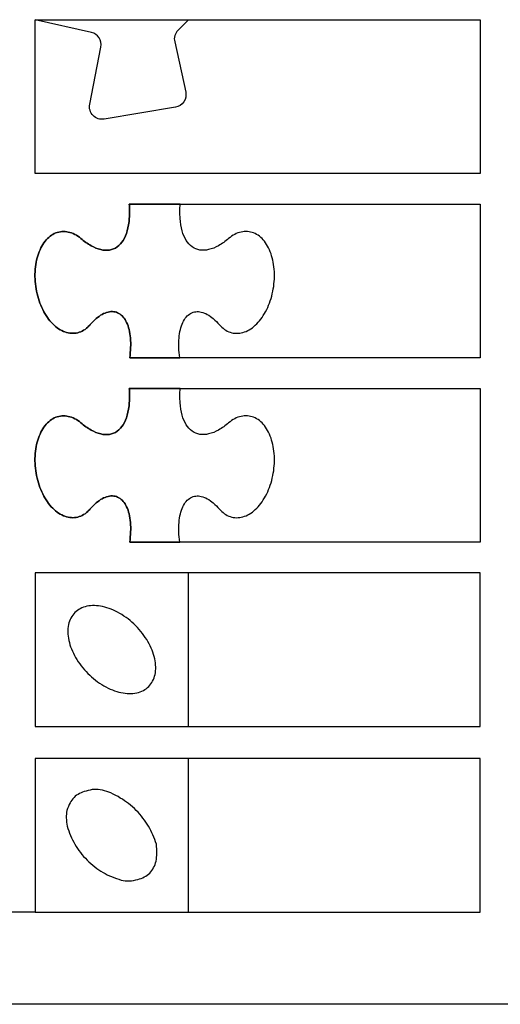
# Model space of a CAD drawing. Extents: x -848 to 402, y 3216 to 5716.
# Tile 3 of 11: x 67 to 223, y 3216 to 3537. Entities that reach past the tile are written whole.
import ezdxf

# ---------------------------------------------------------------- set-up
doc = ezdxf.new("R2010")
doc.units = 0
for name, color, linetype in [('CUT_18_MM', 7, 'CONTINUOUS'), ('ENGRAVE_9MM', 3, 'CONTINUOUS'), ('FRAME', 7, 'CONTINUOUS')]:
    doc.layers.add(name, color=color, linetype=linetype)

msp = doc.modelspace()

# ---------------------------------------------------------------- linework, layer by layer
at = {"layer": 'CUT_18_MM', "color": 7, "linetype": 'CONTINUOUS'}
msp.add_lwpolyline([(216.83, 3536.88), (216.83, 3486.88), (71.8, 3486.88), (71.8, 3536.88)], close=True, dxfattribs=at)
for points in [[(102.63, 3426.88, 0.02625), (102.94, 3430.2, 0.031179), (102.88, 3433.29, 0.038541), (102.44, 3436.04, 0.050229), (101.64, 3438.34, 0.067355), (100.52, 3440.11, 0.087034), (99.1, 3441.3, 0.097312), (97.45, 3441.85, 0.088204), (95.62, 3441.74, 0.068683), (93.68, 3440.98, 0.051212), (91.7, 3439.6, 0.039177), (89.76, 3437.64, -0.064007), (88.08, 3436.11, -0.071776), (86.19, 3435.16, -0.076103), (84.16, 3434.81, -0.0727), (82.08, 3435.08, -0.063718), (80.01, 3435.97, -0.053521), (78.04, 3437.44, -0.044869), (76.23, 3439.42, -0.038514), (74.67, 3441.86, -0.03429), (73.4, 3444.66, -0.031844), (72.48, 3447.7, -0.030914), (71.93, 3450.89, -0.031391), (71.78, 3454.09, -0.033332), (72.04, 3457.2, -0.036953), (72.69, 3460.08, -0.042592), (73.71, 3462.64, -0.050528), (75.06, 3464.77, -0.060418), (76.7, 3466.41, -0.070231), (78.55, 3467.48, -0.075852), (80.56, 3467.94, -0.073912), (82.64, 3467.79, -0.065658), (84.71, 3467.01, -0.102568), (86.71, 3465.66, 0.049415), (90.04, 3463.31, 0.070311), (93.21, 3462.05, 0.097982), (96.09, 3461.92, 0.11376), (98.55, 3462.94, 0.098727), (100.49, 3465.05, 0.071033), (101.83, 3468.17, 0.049879), (102.51, 3472.17, 0.036964), (102.49, 3476.88), (119.08, 3476.88), (119.08, 3476.88), (216.83, 3476.88), (216.83, 3426.88), (119.01, 3426.88), (119.01, 3426.88)], [(102.63, 3366.88, 0.02625), (102.94, 3370.2, 0.031179), (102.88, 3373.29, 0.038541), (102.44, 3376.04, 0.050229), (101.64, 3378.34, 0.067355), (100.52, 3380.11, 0.087034), (99.1, 3381.3, 0.097312), (97.45, 3381.85, 0.088204), (95.62, 3381.74, 0.068683), (93.68, 3380.98, 0.051212), (91.7, 3379.6, 0.039177), (89.76, 3377.64, -0.064007), (88.08, 3376.11, -0.071776), (86.19, 3375.16, -0.076103), (84.16, 3374.81, -0.0727), (82.08, 3375.08, -0.063718), (80.01, 3375.97, -0.053521), (78.04, 3377.44, -0.044869), (76.23, 3379.42, -0.038514), (74.67, 3381.86, -0.03429), (73.4, 3384.66, -0.031844), (72.48, 3387.7, -0.030914), (71.93, 3390.89, -0.031391), (71.78, 3394.09, -0.033332), (72.04, 3397.2, -0.036953), (72.69, 3400.08, -0.042592), (73.71, 3402.64, -0.050528), (75.06, 3404.77, -0.060418), (76.7, 3406.41, -0.070231), (78.55, 3407.48, -0.075852), (80.56, 3407.94, -0.073912), (82.64, 3407.79, -0.065658), (84.71, 3407.01, -0.102568), (86.71, 3405.66, 0.049415), (90.04, 3403.31, 0.070311), (93.21, 3402.05, 0.097982), (96.09, 3401.92, 0.11376), (98.55, 3402.94, 0.098727), (100.49, 3405.05, 0.071033), (101.83, 3408.17, 0.049879), (102.51, 3412.17, 0.036964), (102.49, 3416.88), (119.08, 3416.88), (119.08, 3416.88), (216.83, 3416.88), (216.83, 3366.88), (119.01, 3366.88), (119.01, 3366.88)]]:
    msp.add_lwpolyline(points, format="xyb", close=True, dxfattribs=at)
at = {"layer": 'CUT_18_MM'}
for points in [[(121.8, 3356.88), (71.8, 3356.88), (71.8, 3306.88), (121.8, 3306.88), (121.8, 3306.88), (216.83, 3306.88), (216.83, 3356.88)], [(121.8, 3296.41), (71.8, 3296.41), (71.8, 3246.41), (121.8, 3246.41), (121.8, 3246.41), (216.83, 3246.41), (216.83, 3296.41), (216.83, 3296.41)]]:
    msp.add_lwpolyline(points, close=True, dxfattribs=at)
at = {"layer": 'CUT_18_MM', "linetype": 'CONTINUOUS'}
msp.add_lwpolyline([(104.77, 3279.54, 0.032012), (102.28, 3281.74, 0.033478), (99.58, 3283.55, 0.032676), (96.52, 3285.21, 0.04158), (93.73, 3286.07, 0.048798), (91.06, 3286.38, 0.052846), (88.41, 3285.8, 0.067898), (86.27, 3285.02, 0.074699), (84.52, 3283.74, 0.074699), (83.24, 3281.99, 0.058252), (82.2, 3279.54, 0.058074), (81.97, 3277.09, 0.048798), (82.28, 3274.41, 0.036894), (83.4, 3271.32, 0.03657), (84.76, 3268.52, 0.033478), (86.57, 3265.83, 0.032012), (88.76, 3263.33, 0.032012), (91.26, 3261.14, 0.033478), (93.96, 3259.32, 0.03657), (96.75, 3257.97, 0.036795), (99.86, 3256.87, 0.048798), (102.54, 3256.56, 0.051722), (105.25, 3257.09, 0.067898), (107.4, 3257.87, 0.074699), (109.15, 3259.15, 0.074699), (110.43, 3260.9, 0.067898), (111.21, 3263.04, 0.058074), (111.44, 3265.5, 0.043394), (111.32, 3268.53, 0.037338), (110.14, 3271.55, 0.03657), (108.78, 3274.35, 0.033478), (106.97, 3277.05, 0.032012)], format="xyb", close=True, dxfattribs=at)
at = {"layer": 'ENGRAVE_9MM', "linetype": 'CONTINUOUS'}
msp.add_line((71.8, 3246.41), (61.8, 3246.41), dxfattribs=at)
for points in [[(117.55, 3508.39), (94.31, 3504.52, -0.523655), (89.61, 3509.35), (93.26, 3527.96, 0.406126), (90.14, 3532.75), (71.8, 3536.88), (121.8, 3536.88), (118.39, 3533.46, 0.269133), (117.29, 3529.69), (120.88, 3513.31, -0.429212)], [(104.58, 3339.66, 0.032012), (102.09, 3341.85, 0.033478), (99.39, 3343.66, 0.03657), (96.59, 3345.02, 0.04158), (93.8, 3345.88, 0.048798), (91.13, 3346.19, 0.058074), (88.67, 3345.96, 0.067898), (86.53, 3345.19, 0.074699), (84.78, 3343.9, 0.074699), (83.5, 3342.15, 0.067898), (82.72, 3340.01, 0.058074), (82.49, 3337.55, 0.048798), (82.8, 3334.88, 0.04158), (83.66, 3332.09, 0.03657), (85.02, 3329.29, 0.033478), (86.83, 3326.59, 0.032012), (89.03, 3324.1, 0.032012), (91.52, 3321.9, 0.033478), (94.22, 3320.09, 0.03657), (97.02, 3318.73, 0.04158), (99.8, 3317.88, 0.048798), (102.48, 3317.56, 0.058074), (104.93, 3317.8, 0.067898), (107.08, 3318.57, 0.074699), (108.82, 3319.86, 0.074699), (110.11, 3321.61, 0.067898), (110.89, 3323.75, 0.058074), (111.12, 3326.2, 0.048798), (110.8, 3328.88, 0.04158), (109.95, 3331.67, 0.03657), (108.59, 3334.46, 0.033478), (106.78, 3337.16, 0.032012)]]:
    msp.add_lwpolyline(points, format="xyb", close=True, dxfattribs=at)
for points in [[(134.87, 3465.66, -0.049415), (131.54, 3463.31, -0.070311), (128.36, 3462.05, -0.097982), (125.49, 3461.92, -0.11376), (123.02, 3462.94, -0.098727), (121.08, 3465.05, -0.071033), (119.75, 3468.17, -0.049879), (119.07, 3472.17, -0.037), (119.08, 3476.88), (102.49, 3476.88, -0.037), (102.51, 3472.17, -0.049879), (101.83, 3468.17, -0.071033), (100.49, 3465.05, -0.098727), (98.55, 3462.94, -0.11376), (96.09, 3461.92, -0.097982), (93.21, 3462.05, -0.070311), (90.04, 3463.31, -0.049415), (86.71, 3465.66, 0.102568), (84.71, 3467.01, 0.065658), (82.64, 3467.79, 0.073912), (80.56, 3467.94, 0.075852), (78.55, 3467.48, 0.070231), (76.7, 3466.41, 0.060418), (75.06, 3464.77, 0.050528), (73.71, 3462.64, 0.042592), (72.69, 3460.08, 0.036953), (72.04, 3457.2, 0.033332), (71.78, 3454.09, 0.031391), (71.93, 3450.89, 0.030914), (72.48, 3447.7, 0.031844), (73.4, 3444.66, 0.03429), (74.67, 3441.86, 0.038514), (76.23, 3439.42, 0.044869), (78.04, 3437.44, 0.053521), (80.01, 3435.97, 0.063718), (82.08, 3435.08, 0.0727), (84.16, 3434.81, 0.076103), (86.19, 3435.16, 0.071776), (88.08, 3436.11, 0.062687), (89.76, 3437.64, -0.039177), (91.7, 3439.6, -0.051212), (93.68, 3440.98, -0.068683), (95.62, 3441.74, -0.088204), (97.45, 3441.85, -0.097312), (99.1, 3441.3, -0.087034), (100.52, 3440.11, -0.067355), (101.64, 3438.34, -0.050229), (102.44, 3436.04, -0.038541), (102.88, 3433.29, -0.031179), (102.94, 3430.2, -0.026744), (102.63, 3426.88), (118.95, 3426.88, -0.026744), (118.64, 3430.2, -0.031179), (118.7, 3433.29, -0.038541), (119.14, 3436.04, -0.050229), (119.94, 3438.34, -0.067355), (121.06, 3440.11, -0.087034), (122.48, 3441.3, -0.097312), (124.13, 3441.85, -0.088204), (125.96, 3441.74, -0.068683), (127.9, 3440.98, -0.051212), (129.87, 3439.6, -0.039177), (131.82, 3437.64, 0.062406), (133.5, 3436.11, 0.071776), (135.39, 3435.16, 0.076103), (137.42, 3434.81, 0.0727), (139.5, 3435.08, 0.063718), (141.57, 3435.97, 0.053521), (143.54, 3437.44, 0.044869), (145.34, 3439.42, 0.038514), (146.91, 3441.86, 0.03429), (148.18, 3444.66, 0.031844), (149.1, 3447.7, 0.030914), (149.65, 3450.89, 0.031391), (149.8, 3454.09, 0.033332), (149.54, 3457.2, 0.036953), (148.89, 3460.08, 0.042592), (147.87, 3462.64, 0.050528), (146.51, 3464.77, 0.060418), (144.88, 3466.41, 0.070231), (143.02, 3467.48, 0.075852), (141.02, 3467.94, 0.073912), (138.94, 3467.79, 0.065658), (136.86, 3467.01, 0.055405), (134.87, 3465.66)], [(134.87, 3405.66, -0.049415), (131.54, 3403.31, -0.070311), (128.36, 3402.05, -0.097982), (125.49, 3401.92, -0.11376), (123.02, 3402.94, -0.098727), (121.08, 3405.05, -0.071033), (119.75, 3408.17, -0.049879), (119.07, 3412.17, -0.037), (119.08, 3416.88), (102.49, 3416.88, -0.037), (102.51, 3412.17, -0.049879), (101.83, 3408.17, -0.071033), (100.49, 3405.05, -0.098727), (98.55, 3402.94, -0.11376), (96.09, 3401.92, -0.097982), (93.21, 3402.05, -0.070311), (90.04, 3403.31, -0.049415), (86.71, 3405.66, 0.102568), (84.71, 3407.01, 0.065658), (82.64, 3407.79, 0.073912), (80.56, 3407.94, 0.075852), (78.55, 3407.48, 0.070231), (76.7, 3406.41, 0.060418), (75.06, 3404.77, 0.050528), (73.71, 3402.64, 0.042592), (72.69, 3400.08, 0.036953), (72.04, 3397.2, 0.033332), (71.78, 3394.09, 0.031391), (71.93, 3390.89, 0.030914), (72.48, 3387.7, 0.031844), (73.4, 3384.66, 0.03429), (74.67, 3381.86, 0.038514), (76.23, 3379.42, 0.044869), (78.04, 3377.44, 0.053521), (80.01, 3375.97, 0.063718), (82.08, 3375.08, 0.0727), (84.16, 3374.81, 0.076103), (86.19, 3375.16, 0.071776), (88.08, 3376.11, 0.062687), (89.76, 3377.64, -0.039177), (91.7, 3379.6, -0.051212), (93.68, 3380.98, -0.068683), (95.62, 3381.74, -0.088204), (97.45, 3381.85, -0.097312), (99.1, 3381.3, -0.087034), (100.52, 3380.11, -0.067355), (101.64, 3378.34, -0.050229), (102.44, 3376.04, -0.038541), (102.88, 3373.29, -0.031179), (102.94, 3370.2, -0.026744), (102.63, 3366.88), (118.95, 3366.88, -0.026744), (118.64, 3370.2, -0.031179), (118.7, 3373.29, -0.038541), (119.14, 3376.04, -0.050229), (119.94, 3378.34, -0.067355), (121.06, 3380.11, -0.087034), (122.48, 3381.3, -0.097312), (124.13, 3381.85, -0.088204), (125.96, 3381.74, -0.068683), (127.9, 3380.98, -0.051212), (129.87, 3379.6, -0.039177), (131.82, 3377.64, 0.062406), (133.5, 3376.11, 0.071776), (135.39, 3375.16, 0.076103), (137.42, 3374.81, 0.0727), (139.5, 3375.08, 0.063718), (141.57, 3375.97, 0.053521), (143.54, 3377.44, 0.044869), (145.34, 3379.42, 0.038514), (146.91, 3381.86, 0.03429), (148.18, 3384.66, 0.031844), (149.1, 3387.7, 0.030914), (149.65, 3390.89, 0.031391), (149.8, 3394.09, 0.033332), (149.54, 3397.2, 0.036953), (148.89, 3400.08, 0.042592), (147.87, 3402.64, 0.050528), (146.51, 3404.77, 0.060418), (144.88, 3406.41, 0.070231), (143.02, 3407.48, 0.075852), (141.02, 3407.94, 0.073912), (138.94, 3407.79, 0.065658), (136.86, 3407.01, 0.055405), (134.87, 3405.66)]]:
    msp.add_lwpolyline(points, format="xyb", dxfattribs=at)
for points in [[(121.8, 3306.88), (121.8, 3356.88), (71.8, 3356.88), (71.8, 3356.88), (71.8, 3306.88), (71.8, 3306.88)], [(121.8, 3246.41), (121.8, 3296.41), (71.8, 3296.41), (71.8, 3296.41), (71.8, 3246.41), (71.8, 3246.41)]]:
    msp.add_lwpolyline(points, close=True, dxfattribs=at)
at = {"layer": 'FRAME', "linetype": 'CONTINUOUS'}
msp.add_lwpolyline([(-848.14, 3216.41), (-848.14, 5716.41), (401.86, 5716.41), (401.86, 3216.41)], close=True, dxfattribs=at)

doc.saveas('drawing.dxf')
